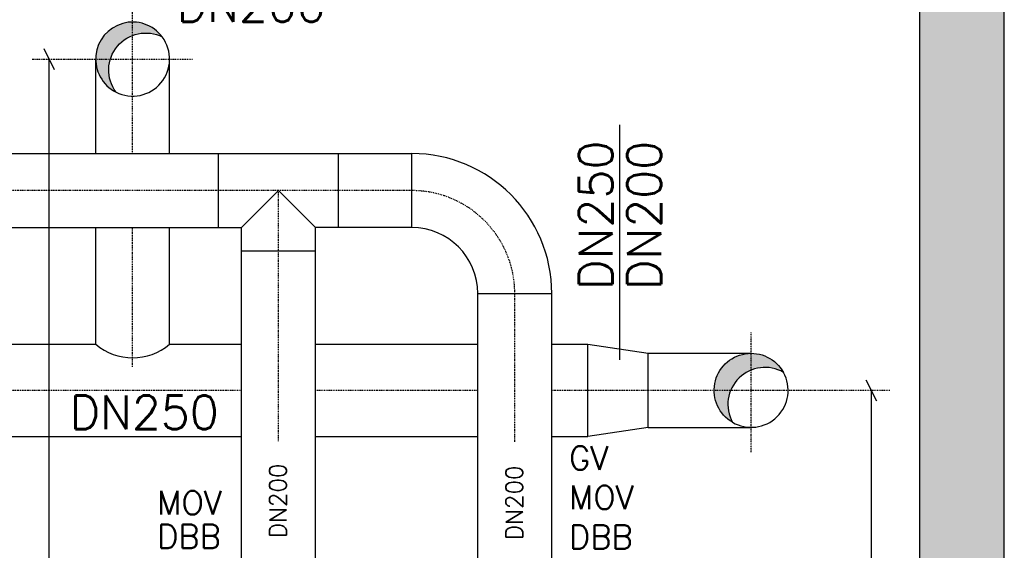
# Model space of a CAD drawing. Header units: millimetres. Extents: x -197187 to 241957296, y -45270 to 70505.
# Tile 15 of 116: x -41744 to -38827, y -32487 to -30917. Entities that reach past the tile are written whole.
import ezdxf
from ezdxf.enums import TextEntityAlignment as Align

# ---------------------------------------------------------------- set-up
doc = ezdxf.new("R2010")
doc.units = ezdxf.units.MM
doc.header["$LTSCALE"] = 0.5
doc.linetypes.add('DASHDOT', pattern=[1, 0.5, -0.25, 0, -0.25])
for name, color, linetype in [('41', 7, 'Continuous'), ('BEMAßUNG', 7, 'Continuous'), ('P-MU150AUSL', 7, 'Continuous'), ('P-MU150EINL', 7, 'Continuous'), ('P-MU200AUSL', 7, 'Continuous'), ('P-MU200EINL', 7, 'Continuous'), ('P-MU300AUSL', 7, 'Continuous')]:
    doc.layers.add(name, color=color, linetype=linetype)
doc.styles.add('ROMANS', font='ROMANS', dxfattribs={"height": 0.2})

msp = doc.modelspace()

# ---------------------------------------------------------------- hatches: boundary and pattern name
at = {"lineweight": 5}
h = msp.add_hatch(dxfattribs=at)
h.set_pattern_fill('ANSI33', color=256, scale=25)
h.set_pattern_definition([(45, (0, -547.8195476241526), (-112.2532015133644, 112.2532015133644), []), (45, (112.25325, -547.8195476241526), (-112.2532015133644, 112.2532015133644), [79.375, -39.6875])])
h.paths.add_polyline_path([(-51726.93366847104, -29453.81965384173), (-51706.93366847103, -29433.81965384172), (-51496.93366847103, -29433.81965384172), (-51476.93366847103, -29453.81965384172), (-51476.93366847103, -34153.71763020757), (-39076.93366847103, -34153.71763020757), (-39076.93366847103, -29453.81965384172), (-39056.93366847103, -29433.81965384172), (-38846.93366847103, -29433.81965384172), (-38826.93366847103, -29453.81965384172), (-38826.93366847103, -34453.71763020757), (-51726.93366847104, -34453.71763020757)])
at = {"layer": 'P-MU200EINL', "linetype": 'Continuous', "ltscale": 10}
h = msp.add_hatch(color=256, dxfattribs=at)
edge = h.paths.add_edge_path()
edge.add_arc((-41408.93366798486, -31033.63175525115), 109.5499995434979, 36.68968066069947, 243.3186056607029)
edge.add_arc((-41370.27846847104, -31066.06255536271), 109.5500000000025, 63.3186055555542, 216.6896805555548, ccw=False)
h = msp.add_hatch(color=256, dxfattribs=at)
edge = h.paths.add_edge_path()
edge.add_arc((-39576.93366797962, -32013.71763036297), 109.5500001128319, 28.901796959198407, 239.8048747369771, ccw=False)
edge.add_arc((-39536.12596847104, -32055.45703020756), 109.5499999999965, 59.80487499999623, 208.9017972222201)

# ---------------------------------------------------------------- linework, layer by layer
at = {"layer": '41', "linetype": 'Continuous', "ltscale": 10}
for p, q in [((-39076.93366847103, -34153.71763020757), (-39076.93366847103, -29453.81965384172)), ((-38826.93366847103, -34453.71763020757), (-38826.93366847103, -29453.81965384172))]:
    msp.add_line(p, q, dxfattribs=at)
at = {"layer": 'BEMAßUNG', "linetype": 'Continuous', "ltscale": 10}
for p, q in [((-41672.55866847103, -31002.38175536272), (-41641.30866847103, -31064.88175536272)), ((-41656.93366847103, -31033.63175536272), (-41656.93366847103, -34153.71763020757)), ((-39237.13637379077, -31982.46763020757), (-39205.88637379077, -32044.96763020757)), ((-39221.51137379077, -32013.71763020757), (-39221.51137379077, -34153.71763020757))]:
    msp.add_line(p, q, dxfattribs=at)
at = {"layer": 'P-MU150EINL', "linetype": 'DASHDOT', "ltscale": 10}
for p, q in [((-40581.96206847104, -31422.71763020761), (-43546.96206847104, -31422.71763020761)), ((-40976.96206847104, -32164.30565331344), (-40976.96206847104, -31422.71763020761)), ((-40276.96206847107, -32166.44675344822), (-40276.96206847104, -31727.71763020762))]:
    msp.add_line(p, q, dxfattribs=at)
at = {"layer": 'P-MU200AUSL', "linetype": 'Continuous', "ltscale": 10}
for p, q in [((-39967.08966847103, -31228.46503971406), (-39967.08966847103, -31923.47309677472)), ((-41881.93366847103, -31877.21763020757), (-41518.48366847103, -31877.21763020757)), ((-41299.38366847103, -31877.21763020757), (-41086.51206847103, -31877.21763020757)), ((-40867.41206847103, -31877.21763020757), (-40386.51206847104, -31877.21763020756)), ((-40167.41206847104, -31877.21763020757), (-40060.93366847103, -31877.21763020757)), ((-40060.93366847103, -32150.21763020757), (-40060.93366847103, -31877.21763020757)), ((-40060.93366847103, -31877.21763020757), (-39881.93366847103, -31904.16763020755)), ((-39881.93366847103, -32123.26763020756), (-39881.93366847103, -31904.16763020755)), ((-39881.93366847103, -32123.26763020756), (-40060.93366847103, -32150.21763020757)), ((-41881.93366847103, -32150.21763020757), (-41086.51206847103, -32150.21763020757)), ((-40867.41206847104, -32150.21763020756), (-40386.51206847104, -32150.21763020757)), ((-40167.41206847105, -32150.21763020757), (-40060.93366847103, -32150.21763020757))]:
    msp.add_line(p, q, dxfattribs=at)
at = {"layer": 'P-MU200AUSL', "linetype": 'DASHDOT', "ltscale": 10}
for p, q in [((-40867.41206847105, -32013.71763020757), (-40387.16573767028, -32013.71763020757)), ((-40167.71985612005, -32013.71763020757), (-39165.22770465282, -32013.71763020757))]:
    msp.add_line(p, q, dxfattribs=at)
at = {"layer": 'P-MU200AUSL', "linetype": 'Continuous', "ltscale": 10}
msp.add_arc((-41408.93366847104, -31748.25180196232), 169.214028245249, 229.6537694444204, 310.3462305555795, dxfattribs=at)
at = {"layer": 'P-MU200EINL', "linetype": 'DASHDOT', "ltscale": 10}
for p, q in [((-41408.93366827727, -31313.22009214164), (-41408.93366798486, -30857.49325978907)), ((-41706.93366847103, -31033.63175536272), (-41231.61906847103, -31033.63175536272)), ((-41408.93366847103, -31943.71763020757), (-41408.93366847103, -31532.26763020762)), ((-39576.93366847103, -32196.60943020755), (-39576.93366847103, -31841.01393020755))]:
    msp.add_line(p, q, dxfattribs=at)
at = {"layer": 'P-MU200EINL', "linetype": 'Continuous', "ltscale": 10}
for p, q in [((-41518.48366798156, -31313.22704184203), (-41518.48366752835, -31033.63175525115)), ((-41299.38366847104, -31313.21314244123), (-41299.38366847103, -31033.63175536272)), ((-41154.96206847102, -31532.2676302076), (-41154.96206847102, -31313.16763020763)), ((-40798.96206847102, -31532.2676302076), (-40798.96206847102, -31313.16763020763)), ((-40581.96206847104, -31532.2676302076), (-40581.96206847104, -31313.1676302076)), ((-41086.51206847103, -31532.26763020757), (-40976.96206847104, -31422.71763020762)), ((-40867.41206847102, -31532.2676302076), (-40976.96206847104, -31422.71763020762)), ((-41518.48366847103, -31877.21763020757), (-41518.48366847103, -31532.26763020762)), ((-41299.38366847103, -31877.21763020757), (-41299.38366847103, -31532.26763020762)), ((-41086.51206847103, -31600.71763020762), (-41086.51206847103, -31532.26763020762)), ((-40581.96206847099, -31532.26763020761), (-40867.41206847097, -31532.26763020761)), ((-40867.41206847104, -31600.71763020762), (-40867.41206847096, -31532.26763020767)), ((-41086.51206847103, -32714.68923020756), (-41086.51206847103, -31600.71763020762)), ((-41086.51206847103, -31600.71763020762), (-40867.41206847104, -31600.71763020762)), ((-40867.41206847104, -32714.68923020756), (-40867.41206847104, -31600.71763020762)), ((-40386.51206847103, -32714.68923020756), (-40386.51206847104, -31727.71763020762)), ((-40386.51206847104, -31727.71763020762), (-40167.41206847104, -31727.71763020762)), ((-40167.41206847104, -32714.68923020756), (-40167.41206847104, -31727.71763020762)), ((-39881.93366847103, -31904.16763020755), (-39576.93366847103, -31904.16763020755)), ((-39881.93366847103, -32123.26763020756), (-39576.93366847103, -32123.26763020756))]:
    msp.add_line(p, q, dxfattribs=at)
at = {"layer": 'P-MU200EINL'}
for p, q in [((-42067.7249941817, -31313.26188495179), (-40581.96206847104, -31313.1676302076)), ((-43326.96206847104, -31532.26763020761), (-41086.51206847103, -31532.26763020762))]:
    msp.add_line(p, q, dxfattribs=at)
at = {"layer": 'P-MU200EINL', "linetype": 'Continuous', "ltscale": 10}
for points in [[(-41321.08735640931, -30968.1777412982, 1.264278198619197), (-41458.12478053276, -31131.5165694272, -0.790965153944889), (-41321.08735553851, -30968.17774086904)], [(-39632.03144748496, -32108.40362308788, -1.313913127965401), (-39481.02818945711, -31960.77103732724, 0.7610853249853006), (-39632.0314466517, -32108.40362362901)]]:
    msp.add_lwpolyline(points, format="xyb", dxfattribs=at)
for centre, radius, start, end in [((-41408.93366847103, -31033.63175536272), 109.55, 243.3186055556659, 36.68968055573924), ((-40581.96206847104, -31727.71763020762), 414.55, 0, 90), ((-40581.96206847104, -31727.71763020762), 195.45, 0, 90), ((-39576.93366847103, -32013.71763020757), 109.55, 239.8048749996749, 28.90179722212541)]:
    msp.add_arc(centre, radius, start, end, dxfattribs=at)
at = {"layer": 'P-MU200EINL', "linetype": 'DASHDOT', "ltscale": 10}
msp.add_arc((-40581.96206847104, -31727.71763020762), 305, 0, 90, dxfattribs=at)
at = {"layer": 'P-MU300AUSL', "linetype": 'DASHDOT', "ltscale": 10}
msp.add_line((-49183.11086847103, -32013.71763020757), (-41086.51206847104, -32013.71763020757), dxfattribs=at)

# ---------------------------------------------------------------- texts
at = {"layer": 'P-MU150AUSL', "linetype": 'Continuous', "ltscale": 10, "style": 'ROMANS'}
for s, height, p in [('DN200', 100, (-41278.27642065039, -30923.27483085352)), ('MOV', 70, (-41336.35358185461, -32381.50543474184)), ('DBB', 70, (-41336.35358185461, -32481.12574419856))]:
    msp.add_text(s, height=height, dxfattribs=at).set_placement(p)
msp.add_text('DN250', height=100, dxfattribs=at).set_placement((-41154.119186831, -32128.85819668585), align=Align.RIGHT)
at = {"layer": 'P-MU150AUSL', "insert": (-40116.35471681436, -32178.85100938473), "char_height": 70, "width": 824.3311419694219, "attachment_point": 1, "style": 'ROMANS'}
msp.add_mtext('GV\\PMOV\\PDBB\\PSTS-M 42', dxfattribs=at)
at = {"layer": 'P-MU150EINL', "linetype": 'Continuous', "ltscale": 10, "style": 'ROMANS'}
for s, p in [('DN250', (-39987.15426847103, -31716.4093931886)), ('DN200', (-39843.61752906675, -31717.05469318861))]:
    msp.add_text(s, height=100, rotation=90, dxfattribs=at).set_placement(p)
at = {"layer": 'P-MU200EINL', "linetype": 'Continuous', "ltscale": 10, "style": 'ROMANS'}
for p in [(-40953.62598161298, -32451.16103020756), (-40253.62598161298, -32456.89746255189)]:
    msp.add_text('DN200', height=50, rotation=90, dxfattribs=at).set_placement(p)

doc.saveas('drawing.dxf')
